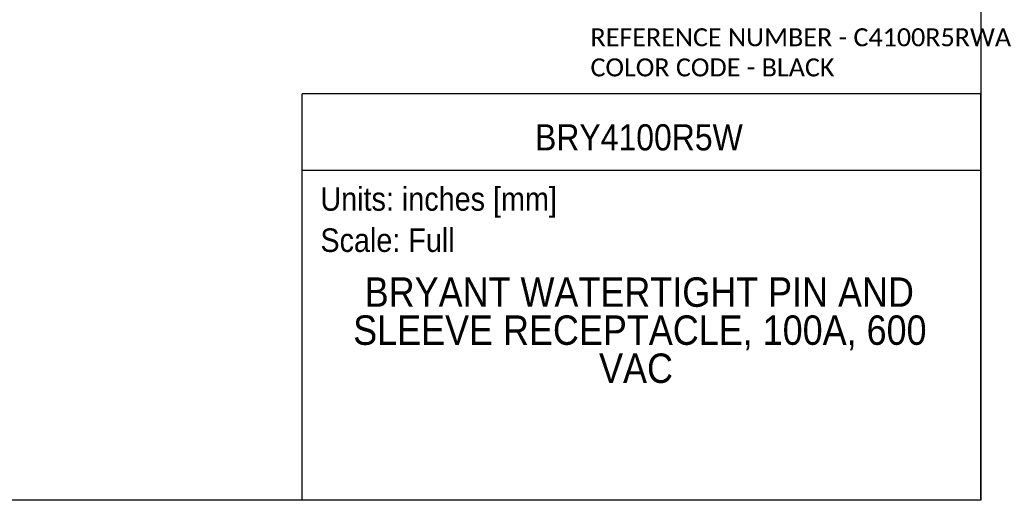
# Model space of a CAD drawing. Header units: inches. Extents: x 0 to 33.5, y 0 to 25.5.
# Tile 2 of 7: x 14.6 to 33.5, y 0 to 9.2. Entities that reach past the tile are written whole.
import ezdxf
from ezdxf.enums import TextEntityAlignment as Align

# ---------------------------------------------------------------- set-up
doc = ezdxf.new("R2010")
doc.units = ezdxf.units.IN
doc.header["$LTSCALE"] = 3
doc.header["$MEASUREMENT"] = 0
doc.linetypes.add('SLD-Solid', pattern=[0])
doc.layers.add('SLD-DEFPOINTS', color=7, linetype='Continuous')
doc.layers.add('TEXT', color=140, linetype='SLD-Solid', lineweight=25)
doc.styles.add('SLDTEXTSTYLE0', font='GOTHIC.TTF', dxfattribs={"width": 0.913})
doc.styles.add('SLDTEXTSTYLE1', font='CALIBRI.TTF')

# ---------------------------------------------------------------- blocks, each defined once
blk = doc.blocks.new('SW_NOTE_0')
at = {"layer": 'TEXT', "color": 0, "insert": (0, 0.575), "char_height": 0.45, "attachment_point": 1, "style": 'SLDTEXTSTYLE0'}
blk.add_mtext('Scale: Full', dxfattribs=at)
blk = doc.blocks.new('SW_NOTE_0_1')
at = {"layer": 'TEXT', "color": 0, "insert": (0, 0.575), "char_height": 0.45, "attachment_point": 1, "style": 'SLDTEXTSTYLE0'}
blk.add_mtext('Units: inches [mm]', dxfattribs=at)
blk = doc.blocks.new('Block1')
at = {"layer": 'TEXT'}
for p, q in [((33, 7.767), (20.037, 7.767)), ((20.037, 0), (20.037, 7.767)), ((33, 0), (33, 7.767)), ((20.037, 6.307), (33, 6.307)), ((33, 0), (20.037, 0))]:
    blk.add_line(p, q, dxfattribs=at)
for name, p in [('SW_NOTE_0_1', (20.384, 5.41)), ('SW_NOTE_0', (20.384, 4.622))]:
    blk.add_blockref(name, p, dxfattribs=at)
at = {"layer": 'TEXT', "color": 140, "style": 'SLDTEXTSTYLE0', "width": 0.913}
for tag, height, p in [('AUTOATTR0', 0.5, (24.484, 6.538)), ('AUTOATTR1_0', 0.562, (21.231, 3.53)), ('AUTOATTR1_1', 0.562, (21.01, 2.803)), ('AUTOATTR1_2', 0.562, (25.708, 2.075))]:
    blk.add_attdef(tag, text='', height=height, dxfattribs=at).set_placement(p, align=Align.BOTTOM_LEFT)
blk = doc.blocks.new('Block2')
at = {"color": 7, "linetype": 'SLD-Solid', "lineweight": 18}
for q in [(33, 25.5), (0, 0)]:
    blk.add_line((33, 0), q, dxfattribs=at)
blk = doc.blocks.new('SW_NOTE_0_2')
at = {"layer": 'TEXT', "color": 0, "char_height": 0.34375, "attachment_point": 1, "style": 'SLDTEXTSTYLE1'}
for s, insert in [('REFERENCE NUMBER - C4100R5RWA ', (0, 0.458)), ('COLOR CODE - BLACK', (0, -0.118))]:
    blk.add_mtext(s, dxfattribs=dict(at, insert=insert))

msp = doc.modelspace()

# ---------------------------------------------------------------- linework, layer by layer
at = {"color": 7, "linetype": 'SLD-Solid'}
for p, q in [((33, 25.5), (33, 0)), ((33, 0), (0, 0))]:
    msp.add_line(p, q, dxfattribs=at)

# ---------------------------------------------------------------- block references
at = {"layer": 'SLD-DEFPOINTS'}
msp.add_blockref('Block2', (0, 0), dxfattribs=at)
ref = msp.add_blockref('Block1', (0, 0), dxfattribs=at)
ref.add_attrib('AUTOATTR0', 'BRY4100R5W', dxfattribs={"layer": 'TEXT', "height": 0.5, "style": 'SLDTEXTSTYLE0', "width": 0.913}).set_placement((24.484, 6.538), align=Align.BOTTOM_LEFT)
ref.add_attrib('AUTOATTR1_0', 'BRYANT WATERTIGHT PIN AND ', dxfattribs={"layer": 'TEXT', "height": 0.5625, "style": 'SLDTEXTSTYLE0', "width": 0.913}).set_placement((21.231, 3.53), align=Align.BOTTOM_LEFT)
ref.add_attrib('AUTOATTR1_1', 'SLEEVE RECEPTACLE, 100A, 600 ', dxfattribs={"layer": 'TEXT', "height": 0.5625, "style": 'SLDTEXTSTYLE0', "width": 0.913}).set_placement((21.01, 2.803), align=Align.BOTTOM_LEFT)
ref.add_attrib('AUTOATTR1_2', 'VAC', dxfattribs={"layer": 'TEXT', "height": 0.5625, "style": 'SLDTEXTSTYLE0', "width": 0.913}).set_placement((25.708, 2.075), align=Align.BOTTOM_LEFT)
at = {"layer": 'TEXT'}
msp.add_blockref('SW_NOTE_0_2', (25.544, 8.564), dxfattribs=at)

doc.saveas('drawing.dxf')
